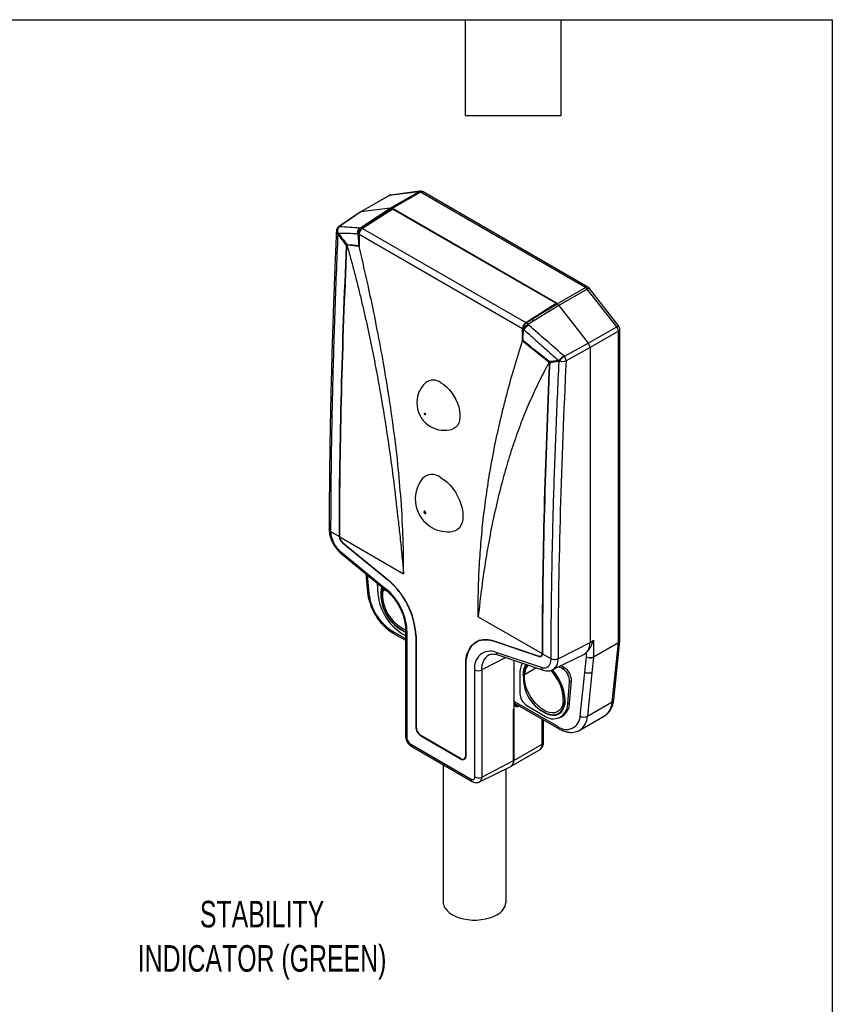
# Model space of a CAD drawing. Header units: millimetres. Extents: x 3 to 137, y 3 to 105.
# Tile 5 of 5: x 104 to 137, y 66 to 105. Entities that reach past the tile are written whole.
import ezdxf

# ---------------------------------------------------------------- set-up
doc = ezdxf.new("R2010")
doc.units = ezdxf.units.MM
doc.header["$LTSCALE"] = 0.5
doc.layers.add('DIMENSIONS', color=140, linetype='Continuous', lineweight=25)
doc.layers.add('TEXT', color=140, linetype='Continuous', lineweight=25)
doc.styles.add('SLDTEXTSTYLE0', font='TXT', dxfattribs={"width": 0.7})

msp = doc.modelspace()

# ---------------------------------------------------------------- linework, layer by layer
for p, q in [((118.85461, 97.76583), (117.72147, 97.11168)), ((118.88086, 97.77454), (117.74949, 97.12141)), ((120.05202, 97.92492), (118.88086, 97.77454)), ((118.92065, 97.27179), (120.05202, 97.92492)), ((120.10029, 97.94137), (118.92913, 97.79099)), ((120.12576, 97.90631), (118.99439, 97.25318)), ((126.69298, 94.11513), (120.12576, 97.90631)), ((126.79298, 94.12503), (120.22575, 97.91621)), ((118.92067, 97.2718), (117.74944, 97.12141)), ((117.9488, 96.63424), (118.92069, 97.2718)), ((118.99434, 97.25321), (118.02244, 96.61566)), ((118.99436, 97.2532), (119.01117, 97.2435)), ((117.7208, 97.11131), (116.86005, 96.52861)), ((117.74939, 97.1214), (116.89393, 96.54229)), ((117.74944, 97.12141), (117.71877, 97.10981)), ((119.02531, 97.23533), (117.81583, 96.46392)), ((119.01117, 97.2435), (117.86969, 96.51545)), ((119.02531, 97.25166), (119.01117, 97.2435)), ((125.55898, 93.47985), (119.02531, 97.25166)), ((119.02531, 97.25166), (119.02531, 97.23533)), ((119.02531, 97.23533), (125.53069, 93.47985)), ((117.71392, 96.48815), (117.72905, 96.49009)), ((117.72905, 96.49009), (117.9488, 96.63424)), ((117.86969, 96.51545), (117.80168, 96.47208)), ((118.02244, 96.61566), (117.86969, 96.51545)), ((117.66767, 96.23092), (117.63667, 96.22694)), ((117.66767, 95.89539), (117.63667, 96.22694)), ((117.66767, 96.23163), (117.66767, 96.23092)), ((117.66767, 96.23092), (117.66767, 95.89539)), ((117.68181, 96.22346), (117.68181, 95.74409)), ((124.18719, 92.46799), (117.68181, 96.22346)), ((117.81583, 96.46392), (124.32121, 92.70844)), ((117.2192, 95.80845), (117.19269, 95.79314)), ((117.20079, 95.81025), (117.19676, 95.81064)), ((117.68181, 95.74409), (117.21007, 95.79305)), ((117.64546, 95.76652), (117.64545, 95.76673)), ((117.67223, 95.7639), (117.64546, 95.76652)), ((117.68181, 95.76943), (117.67223, 95.7639)), ((125.56161, 93.46201), (126.69298, 94.11513)), ((126.76673, 94.0486), (125.63536, 93.39547)), ((127.93789, 92.54603), (126.76673, 94.0486)), ((128.02189, 92.5722), (126.85073, 94.07477)), ((124.32121, 92.70844), (125.53069, 93.47985)), ((124.40336, 92.74365), (125.54484, 93.47169)), ((124.56068, 92.84121), (125.56167, 93.46197)), ((125.63531, 93.39553), (124.63433, 92.77477)), ((125.53069, 93.46352), (125.53069, 93.47985)), ((125.54484, 93.47169), (125.53069, 93.47985)), ((125.54479, 93.47166), (125.53069, 93.46352)), ((125.55898, 93.47985), (125.54484, 93.47169)), ((125.54484, 93.47169), (125.56164, 93.46199)), ((125.63533, 93.3955), (126.80657, 91.89284)), ((124.33535, 92.70027), (124.40336, 92.74365)), ((124.40336, 92.74365), (124.56068, 92.84121)), ((124.63433, 92.77477), (124.40799, 92.63441)), ((124.40799, 92.63441), (124.42312, 92.61501)), ((124.18719, 91.98861), (124.18719, 92.46799)), ((124.20133, 92.45911), (124.20133, 92.45982)), ((124.23232, 92.41935), (124.20133, 92.45911)), ((124.20133, 92.12358), (124.20133, 92.45911)), ((124.20133, 92.12358), (124.23232, 92.41935)), ((126.80652, 91.8929), (127.93789, 92.54603)), ((128.00557, 92.36761), (126.8742, 91.71448)), ((128.00557, 79.97538), (128.00557, 92.36761)), ((128.06415, 80.05702), (128.06415, 92.44925)), ((124.20563, 91.99926), (124.18719, 91.98861)), ((124.18719, 91.98861), (125.22355, 91.16697)), ((124.26398, 91.94573), (124.2059, 91.99209)), ((124.26397, 91.94592), (124.26398, 91.94573)), ((125.85499, 91.36745), (126.80661, 91.89278)), ((126.8742, 91.71461), (125.921, 91.1884)), ((126.8742, 91.71461), (126.8742, 91.71448)), ((126.8742, 91.71448), (126.8742, 79.97633)), ((125.23814, 91.16845), (125.2294, 91.17543)), ((125.26372, 91.1454), (125.25371, 91.13962)), ((120.2981, 89.08719), (120.29837, 89.09436)), ((120.2981, 89.05364), (120.29837, 89.04678)), ((120.29837, 89.09436), (120.29839, 89.09513)), ((120.29837, 89.04678), (120.29839, 89.04603)), ((120.26699, 85.16955), (120.26112, 85.17334)), ((120.28238, 85.16017), (120.2789, 85.16241)), ((120.31395, 85.14194), (120.31784, 85.13993)), ((120.3302, 85.13306), (120.33676, 85.12967)), ((116.54292, 84.38927), (116.88985, 84.18899)), ((116.90413, 84.19724), (116.88985, 84.18899)), ((116.904, 84.18083), (119.44936, 82.70662)), ((117.02549, 83.94866), (117.01354, 83.94176)), ((117.01354, 83.94176), (118.81716, 82.46463)), ((117.01644, 83.95607), (118.82006, 82.47894)), ((116.94247, 83.59066), (118.74609, 82.11353)), ((116.95717, 83.51757), (118.76079, 82.04044)), ((117.9425, 82.71061), (118.01138, 81.97128)), ((117.99862, 82.66464), (118.06909, 81.90819)), ((118.82908, 82.47151), (118.81716, 82.46463)), ((118.39187, 82.34258), (118.42863, 81.87867)), ((118.61012, 82.0159), (118.71607, 82.07706)), ((122.41963, 80.99193), (124.96501, 79.52731)), ((118.98245, 80.43934), (119.5249, 80.12618)), ((119.39301, 80.46363), (119.37886, 80.45546)), ((119.5249, 80.52142), (119.5249, 76.25487)), ((119.58348, 80.43978), (119.58348, 76.17322)), ((119.02388, 80.34777), (119.5249, 80.05853)), ((119.37886, 80.33298), (119.5249, 80.24868)), ((119.94448, 80.24763), (119.93041, 80.2395)), ((119.93041, 80.2395), (119.93041, 76.62618)), ((119.94455, 80.23134), (119.94455, 76.61801)), ((122.48982, 80.06818), (122.34874, 79.98674)), ((123.04894, 80.03766), (124.85256, 79.43237)), ((123.07012, 80.03055), (123.05184, 80.02)), ((123.05184, 80.02), (124.85546, 79.41472)), ((126.8742, 79.97633), (127.01562, 80.05797)), ((127.01562, 80.05797), (127.01562, 79.40389)), ((127.8172, 77.68105), (128.06306, 80.03625)), ((125.60133, 79.3147), (126.8742, 79.97633)), ((128.00466, 79.95745), (127.01471, 79.38597)), ((127.01562, 79.40389), (128.00557, 79.97538)), ((127.7588, 77.60225), (128.00466, 79.95745)), ((123.51691, 79.37276), (122.56077, 78.87576)), ((123.12291, 79.58685), (124.92653, 78.98156)), ((123.2007, 79.47888), (125.00432, 78.8736)), ((123.83364, 79.26647), (123.83364, 77.6388)), ((124.87662, 79.42694), (124.85546, 79.41472)), ((124.92358, 79.43573), (124.96941, 79.46219)), ((124.97922, 79.53551), (124.96501, 79.52731)), ((124.97915, 79.51914), (125.32608, 79.31886)), ((125.39557, 78.8887), (126.64817, 79.50838)), ((126.66755, 78.77906), (126.73278, 79.40389)), ((126.73278, 79.40389), (126.73278, 79.56804)), ((127.01471, 79.38597), (126.9513, 78.77853)), ((121.93866, 79.09657), (121.92445, 79.08837)), ((121.92445, 75.47504), (121.92445, 79.08837)), ((121.93859, 75.46688), (121.93859, 79.0802)), ((122.28552, 74.61337), (122.28552, 78.87993)), ((122.56077, 78.87576), (122.56077, 74.60921)), ((124.73859, 78.96277), (124.26022, 78.68662)), ((125.75512, 78.94141), (125.62491, 79.00216)), ((125.82583, 78.98223), (125.7017, 79.04015)), ((125.75512, 78.94141), (125.82583, 78.98223)), ((125.78211, 78.92732), (125.85282, 78.96814)), ((124.08112, 78.72076), (124.08112, 77.94504)), ((126.05667, 77.55674), (126.13437, 78.44782)), ((126.06366, 78.407), (126.13437, 78.44782)), ((126.48691, 77.04869), (126.66755, 78.77906)), ((126.9513, 78.77853), (126.76885, 77.03076)), ((125.98596, 77.51592), (126.06366, 78.407)), ((123.82975, 75.26881), (123.82975, 77.31016)), ((123.83364, 77.6388), (125.57356, 76.63437)), ((123.83364, 77.6388), (123.83364, 77.32428)), ((123.83734, 77.31433), (123.83734, 75.27297)), ((123.86044, 77.49097), (123.91649, 77.52332)), ((123.87507, 77.54723), (125.61499, 76.5428)), ((124.05793, 77.44167), (123.97506, 77.39383)), ((124.36397, 77.45514), (125.03572, 77.06735)), ((125.98596, 77.51592), (126.05667, 77.55674)), ((126.76885, 77.03076), (127.7588, 77.60225)), ((124.96501, 75.92396), (124.96501, 76.91802)), ((125.02359, 76.0056), (125.02359, 76.88421)), ((125.04986, 77.198), (125.03572, 77.18983)), ((125.62567, 77.14774), (125.63981, 77.15591)), ((125.71066, 77.00052), (125.78137, 77.04134)), ((126.46492, 76.47844), (127.45487, 77.04993)), ((119.94455, 76.63434), (119.93041, 76.62618)), ((121.71232, 75.35254), (120.15668, 76.25059)), ((120.17083, 76.24243), (120.15668, 76.23426)), ((120.15668, 76.23426), (121.71232, 75.33621)), ((119.73242, 75.91525), (122.13658, 74.52736)), ((119.77385, 75.82368), (122.17801, 74.43579)), ((123.73377, 75.04405), (124.86143, 75.69504)), ((123.83734, 75.27297), (124.96501, 75.92396)), ((121.72697, 75.34467), (121.71232, 75.33621)), ((121.8623, 75.33769), (121.91799, 75.36983)), ((121.92445, 75.47504), (121.93859, 75.48321)), ((121.028, 75.09968), (121.028, 69.63656)), ((122.46802, 74.41718), (123.7168, 75.03497)), ((122.56077, 74.60921), (123.82975, 75.26881)), ((123.528, 69.63656), (123.528, 74.94157)), ((123.71572, 75.0376), (123.73298, 75.04559))]:
    msp.add_line(p, q)
at = {"flags": 128}
for points in [[(118.88086, 97.77454), (118.86608, 97.77108), (118.85461, 97.76583)], [(118.88086, 97.77454), (118.90986, 97.78697), (118.92913, 97.79099)], [(120.05202, 97.92492), (120.08103, 97.93735), (120.10029, 97.94137)], [(126.76673, 94.0486), (126.7929, 94.06267), (126.81523, 94.07248), (126.83287, 94.07765), (126.84513, 94.07798), (126.85073, 94.07477)], [(127.93789, 92.54603), (127.96406, 92.56009), (127.9864, 92.5699), (128.00403, 92.57507), (128.01629, 92.57541), (128.02189, 92.5722)], [(120.9345, 90.31856), (121.04818, 90.2431), (121.15932, 90.14965), (121.26543, 90.0403), (121.36416, 89.91748), (121.45328, 89.78396), (121.53082, 89.6427), (121.59504, 89.49686), (121.6445, 89.3497), (121.6781, 89.20452), (121.69509, 89.06454), (121.69509, 88.9329), (121.6781, 88.81254), (121.6445, 88.70615), (121.59504, 88.6161), (121.53082, 88.5444), (121.45328, 88.49267), (121.39985, 88.47132)], [(120.29839, 89.04603), (120.29026, 89.0526), (120.28336, 89.0619), (120.27875, 89.07253), (120.27713, 89.08286), (120.27875, 89.09132), (120.28336, 89.09662), (120.29026, 89.09796), (120.29839, 89.09513)], [(120.29837, 89.09436), (120.29048, 89.0971), (120.2838, 89.0958), (120.27933, 89.09066), (120.27777, 89.08246), (120.27933, 89.07245), (120.2838, 89.06215), (120.29048, 89.05314), (120.29837, 89.04678)], [(120.2981, 89.08719), (120.29254, 89.08912), (120.28783, 89.08821), (120.28468, 89.08458), (120.28358, 89.0788), (120.28468, 89.07174), (120.28783, 89.06448), (120.29254, 89.05813), (120.2981, 89.05364)], [(120.2981, 89.05364), (120.30366, 89.05171), (120.30838, 89.05262), (120.31152, 89.05625), (120.31263, 89.06203), (120.31152, 89.06909), (120.30838, 89.07635), (120.30366, 89.0827), (120.2981, 89.08719)], [(120.29837, 89.04678), (120.30625, 89.04404), (120.31294, 89.04534), (120.3174, 89.05048), (120.31897, 89.05867), (120.3174, 89.06868), (120.31294, 89.07898), (120.30625, 89.088), (120.29837, 89.09436)], [(120.29839, 89.09513), (120.30653, 89.08857), (120.31343, 89.07926), (120.31804, 89.06864), (120.31966, 89.05831), (120.31804, 89.04985), (120.31343, 89.04454), (120.30653, 89.0432), (120.29839, 89.04603)], [(120.9345, 86.53392), (121.05965, 86.45133), (121.18226, 86.34976), (121.29982, 86.23125), (121.40995, 86.09824), (121.51039, 85.95342), (121.59912, 85.79975), (121.67431, 85.64035), (121.73444, 85.47847), (121.77829, 85.3174), (121.80496, 85.16042), (121.81392, 85.01073), (121.80496, 84.87137), (121.77829, 84.74519), (121.73444, 84.63474), (121.67431, 84.54229), (121.59912, 84.4697), (121.51039, 84.41847), (121.40995, 84.38962), (121.39442, 84.38733)], [(120.26699, 85.16955), (120.26939, 85.18213), (120.27625, 85.19001), (120.2865, 85.19201), (120.2986, 85.1878), (120.31069, 85.17804), (120.32095, 85.16421), (120.3278, 85.14841), (120.3302, 85.13306)], [(120.3302, 85.13306), (120.3278, 85.12048), (120.32095, 85.11259), (120.31069, 85.1106), (120.2986, 85.1148), (120.2865, 85.12456), (120.27625, 85.1384), (120.26939, 85.15419), (120.26699, 85.16955)], [(120.2986, 85.18379), (120.28783, 85.18754), (120.2787, 85.18576), (120.2726, 85.17874), (120.27046, 85.16755), (120.2726, 85.15388), (120.2787, 85.13981), (120.28783, 85.1275), (120.2986, 85.11881)], [(120.28238, 85.16017), (120.28358, 85.16645), (120.28701, 85.17039), (120.29213, 85.17138), (120.29817, 85.16928), (120.30421, 85.16441), (120.30933, 85.1575), (120.31275, 85.14961), (120.31395, 85.14194)], [(120.31395, 85.14194), (120.31275, 85.13566), (120.30933, 85.13172), (120.30421, 85.13073), (120.29817, 85.13283), (120.29213, 85.1377), (120.28701, 85.14461), (120.28358, 85.1525), (120.28238, 85.16017)], [(120.2986, 85.11881), (120.30936, 85.11507), (120.31849, 85.11684), (120.32459, 85.12386), (120.32673, 85.13506), (120.32459, 85.14873), (120.31849, 85.16279), (120.30936, 85.1751), (120.2986, 85.18379)], [(118.63916, 82.14005), (118.63636, 82.13153), (118.61012, 82.0159)], [(119.37886, 80.4718), (119.49761, 80.41305), (119.5249, 80.40236)], [(119.37886, 80.45546), (119.49962, 80.39573), (119.5249, 80.38578)], [(119.39301, 80.46363), (119.51376, 80.40389), (119.5249, 80.3994)], [(121.92445, 79.08837), (121.93358, 79.26839), (121.96086, 79.43554), (122.00593, 79.58766), (122.06822, 79.72279), (122.14691, 79.83918), (122.241, 79.93533), (122.34926, 80.01), (122.4703, 80.06222), (122.60256, 80.09132), (122.74432, 80.09693), (122.89376, 80.07896), (123.04894, 80.03766)], [(121.93859, 79.0802), (121.94763, 79.25842), (121.97464, 79.4239), (122.01926, 79.5745), (122.08092, 79.70828), (122.15883, 79.82351), (122.25198, 79.9187), (122.35916, 79.99262), (122.47899, 80.04432), (122.60992, 80.07313), (122.75026, 80.07868), (122.89821, 80.06089), (123.05184, 80.02)], [(124.85256, 79.43237), (124.87563, 79.42705), (124.8972, 79.42701), (124.91663, 79.43224), (124.93335, 79.44261), (124.9469, 79.4578), (124.95686, 79.47737), (124.96296, 79.50077), (124.96501, 79.52731)], [(124.85546, 79.41472), (124.88084, 79.40886), (124.90456, 79.40881), (124.92593, 79.41457), (124.94433, 79.42597), (124.95923, 79.44268), (124.97019, 79.46422), (124.97689, 79.48995), (124.97915, 79.51914)], [(124.92653, 78.98156), (125.00852, 78.96265), (125.08514, 78.96249), (125.15417, 78.9811), (125.2136, 79.01792), (125.26172, 79.0719), (125.29713, 79.14145), (125.31879, 79.22458), (125.32608, 79.31886)], [(126.73278, 79.56804), (126.6923, 79.53461), (126.64817, 79.50838)], [(125.03572, 77.18983), (125.15648, 77.13009), (125.27478, 77.09152), (125.38821, 77.07489), (125.49447, 77.08055), (125.59139, 77.10838), (125.67699, 77.15782), (125.74955, 77.22785), (125.80757, 77.31706), (125.84988, 77.42362), (125.87561, 77.54538), (125.88425, 77.67984), (125.87561, 77.82427), (125.84988, 77.97573), (125.80757, 78.13115), (125.74955, 78.28734), (125.67699, 78.44115), (125.59139, 78.58942), (125.49447, 78.72915), (125.38821, 78.85749), (125.36705, 78.88047)], [(125.03572, 77.20616), (125.15446, 77.14742), (125.27079, 77.10949), (125.38234, 77.09314), (125.48682, 77.0987), (125.58213, 77.12607), (125.66631, 77.17468), (125.73765, 77.24355), (125.7947, 77.33127), (125.83631, 77.43606), (125.86161, 77.55578), (125.8701, 77.688), (125.86161, 77.83003), (125.83631, 77.97897), (125.7947, 78.13179), (125.73765, 78.28538), (125.66631, 78.43662), (125.58213, 78.58243), (125.48682, 78.71983), (125.38234, 78.84603), (125.35508, 78.87546)], [(125.81122, 77.65275), (125.79362, 77.53021), (125.75909, 77.42196), (125.7084, 77.33041), (125.64269, 77.2576), (125.56341, 77.20518), (125.47235, 77.1743), (125.37154, 77.16565), (125.26322, 77.17943), (125.14982, 77.21533), (125.03387, 77.27255), (124.91797, 77.34982), (124.80469, 77.44539), (124.69657, 77.55715), (124.59603, 77.68258), (124.50532, 77.8189), (124.42645, 77.96306), (124.36119, 78.11183), (124.311, 78.26189), (124.27699, 78.40989), (124.25994, 78.55253), (124.26022, 78.68662)], [(121.028, 69.63656), (121.03119, 69.58508), (121.05657, 69.48317), (121.10682, 69.38438), (121.1809, 69.29073), (121.27733, 69.20411), (121.39412, 69.1263), (121.52891, 69.05888), (121.67894, 69.00322), (121.84117, 68.96045), (122.0123, 68.93144), (122.18883, 68.91679), (122.36718, 68.91679), (122.54371, 68.93144), (122.71483, 68.96045), (122.87706, 69.00322), (123.0271, 69.05888), (123.16189, 69.1263)]]:
    msp.add_lwpolyline(points, dxfattribs=at)
for centre, radius, start, end in [((118.9546, 97.59262), 0.2, 97.316792, 119.997312), ((120.06098, 97.80503), 0.12022, 57.395229, 94.276072), ((120.12576, 97.743), 0.2, 60.002688, 97.316792), ((120.18435, 97.82453), 0.1006, 65.692881, 125.617577), ((116.97217, 96.36299), 0.2, 124.096468, 177.495422), ((116.90097, 96.46763), 0.07343, 96.906635, 123.856759), ((116.82405, 96.72032), 0.19225, 290.740574, 291.476976), ((117.86526, 96.32188), 0.21644, 129.001821, 204.0929), ((117.97737, 96.21647), 0.31017, 124.503249, 176.84688), ((117.73691, 96.36641), 0.12393, 58.493405, 93.636271), ((117.95655, 96.50976), 0.12473, 58.108901, 93.5624), ((116.85824, 96.37515), 0.08593, 182.176119, 238.649481), ((116.82209, 96.14301), 0.15898, 88.110361, 93.085222), ((116.7036, 96.37825), 0.18144, 313.753954, 322.840292), ((116.7258, 96.32779), 0.14194, 320.712447, 333.266739), ((117.85789, 96.23163), 0.19022, 179.426754, 179.999172), ((117.99102, 96.2087), 0.30956, 124.466643, 177.265763), ((126.75157, 94.03336), 0.1006, 65.692881, 125.617577), ((126.69298, 93.95182), 0.2, 37.934193, 60.002688), ((126.55661, 93.88984), 0.26336, 37.074008, 58.812533), ((124.4964, 92.45322), 0.30956, 124.466643, 177.265763), ((124.51104, 92.44466), 0.31017, 124.503249, 176.84688), ((124.83832, 91.90947), 0.84305, 120.693429, 139.075025), ((124.18417, 92.46046), 0.28347, 37.853649, 57.77324), ((124.41134, 92.60165), 0.28231, 37.825635, 58.060906), ((127.86415, 92.44925), 0.2, 0, 37.934193), ((124.39156, 92.45982), 0.19022, 179.426755, 179.999172), ((127.70016, 92.35381), 0.30571, 2.587446, 38.958039), ((127.96405, 92.45923), 0.10059, 294.374658, 354.305201), ((125.41723, 91.07919), 0.23298, 19.542496, 33.055889), ((125.42204, 91.06641), 0.24019, 22.550495, 35.861523), ((125.46434, 91.00619), 0.27371, 42.590519, 48.477562), ((125.79703, 91.49437), 0.33013, 246.586906, 292.055223), ((125.58943, 91.16458), 0.33242, 4.1093, 37.669592), ((121.07336, 89.51796), 1.09638, 132.66997, 240.002688), ((120.62865, 89.91404), 0.50713, 52.907393, 126.042273), ((121.07336, 89.51796), 1.09638, 240.002688, 287.324654), ((121.22401, 85.68554), 1.30934, 142.516362, 240.002688), ((120.5868, 86.11529), 0.54419, 50.288208, 137.589105), ((120.28418, 85.17708), 0.02336, 50.796715, 189.214037), ((120.34323, 85.17707), 0.0822, 182.605478, 237.394522), ((120.29077, 85.16434), 0.01202, 50.796715, 189.214037), ((120.32117, 85.16434), 0.04232, 182.605478, 237.394522), ((121.58065, 85.15053), 1.28248, 178.513832, 178.966797), ((120.27557, 85.13801), 0.04232, 2.605478, 57.394522), ((120.30597, 85.13801), 0.01202, 230.796715, 9.214037), ((121.48548, 85.15053), 1.18731, 181.054059, 181.530918), ((120.25465, 85.12593), 0.0822, 2.605478, 57.394522), ((120.3137, 85.12593), 0.02336, 230.796715, 9.214037), ((117.65435, 84.44608), 1.11288, 182.925822, 230.232534), ((121.22401, 85.68554), 1.30934, 240.002688, 277.478261), ((117.23393, 84.20658), 0.34453, 182.925819, 230.232535), ((117.21681, 84.19682), 0.31323, 182.92599, 230.229941), ((117.01029, 83.56628), 0.07207, 160.225654, 222.517249), ((116.83368, 80.08123), 3.10077, 2.925819, 50.232535), ((116.81654, 80.07147), 3.13209, 2.925819, 50.232535), ((118.0937, 81.98865), 0.08414, 191.914826, 252.99254), ((119.4846, 81.93747), 0.94017, 164.452691, 180.753207), ((120.2319, 81.91068), 1.68681, 170.225862, 239.621466), ((120.21707, 81.90228), 1.65798, 170.159384, 239.631379), ((120.19364, 81.9082), 1.58718, 176.109452, 245.080725), ((118.81392, 82.08915), 0.07208, 160.228283, 222.497945), ((117.2666, 80.32698), 2.31962, 2.78732, 50.371034), ((120.06854, 82.13308), 2.01205, 186.417294, 237.330522), ((120.50556, 82.09057), 2.08771, 185.825366, 237.338216), ((119.07758, 80.42722), 0.09591, 172.74417, 235.943649), ((119.62112, 80.52863), 0.09649, 184.344349, 247.042114), ((127.95819, 80.05294), 0.1062, 295.952843, 350.959736), ((127.96405, 80.067), 0.10059, 294.374658, 354.305201), ((127.86415, 80.05702), 0.2, 354.040409, 0), ((122.90732, 78.9928), 0.63196, 70.052934, 190.288679), ((126.31797, 79.94036), 0.55739, 318.090108, 3.699753), ((127.83279, 79.97512), 0.17278, 354.131544, 0.086331), ((123.19447, 78.94181), 0.63714, 122.479244, 185.949768), ((123.24964, 79.59615), 0.12707, 184.197302, 247.3483), ((125.16427, 79.26328), 0.44007, 301.472544, 6.7108), ((126.8742, 79.67683), 0.3074, 242.609672, 297.390328), ((126.88915, 79.63726), 0.28092, 236.174731, 296.549192), ((126.84284, 79.40363), 0.17278, 354.131544, 0.086331), ((122.42734, 79.15514), 0.3096, 242.738357, 295.529516), ((124.93789, 78.75161), 0.85732, 152.267698, 182.06228), ((124.96488, 78.68862), 0.76408, 147.211843, 182.18625), ((125.78608, 78.5643), 1.56595, 159.819929, 241.368547), ((125.72349, 78.53616), 1.4973, 157.960427, 242.655478), ((124.82867, 78.67914), 0.5685, 136.451546, 179.246895), ((125.05327, 78.99087), 0.12708, 184.199462, 247.318104), ((124.13865, 77.65822), 1.67258, 359.812514, 46.026419), ((125.60664, 78.62411), 0.35032, 59.9419, 64.923677), ((125.45941, 78.41637), 0.60432, 359.111289, 57.725146), ((125.67735, 78.66493), 0.35032, 59.9419, 64.923677), ((125.53012, 78.45719), 0.60432, 359.111289, 57.725146), ((124.69521, 77.97299), 0.61472, 182.605478, 237.394522), ((125.3013, 77.63358), 0.58546, 305.324285, 5.338784), ((127.71232, 77.69774), 0.1062, 295.952843, 350.959736), ((123.7394, 77.4841), 0.196, 297.449143, 299.980967), ((123.93164, 77.62799), 0.0986, 173.701159, 234.986661), ((124.08341, 77.40218), 0.10868, 138.615253, 184.409436), ((125.40805, 77.50938), 0.57794, 229.891691, 0.648506), ((125.43727, 77.55636), 0.6194, 303.748633, 0.035519), ((127.08089, 77.6155), 0.67804, 303.473964, 358.879927), ((125.40181, 77.68533), 0.60113, 234.163919, 293.623969), ((125.92953, 77.06352), 0.55758, 230.325126, 358.475218), ((126.0907, 77.04409), 0.67828, 303.554799, 358.874194), ((126.64329, 77.28206), 0.28092, 236.174731, 296.549192), ((120.42168, 76.64853), 0.49178, 182.605478, 237.394522), ((120.40511, 76.63897), 0.46104, 182.605478, 237.394522), ((125.66869, 76.62225), 0.0959, 172.742518, 235.960102), ((119.62109, 76.26205), 0.09646, 184.270733, 247.049408), ((119.90684, 76.18794), 0.3237, 182.605478, 237.394522), ((119.82817, 75.90342), 0.09648, 172.955355, 235.732465), ((124.72001, 75.89692), 0.24649, 305.013333, 6.298848), ((124.9235, 76.01558), 0.10059, 294.374658, 354.305201), ((121.79513, 75.45407), 0.13101, 230.796715, 9.214037), ((121.80065, 75.4445), 0.13975, 230.796715, 9.214037), ((123.58875, 75.24101), 0.24259, 301.85778, 6.580359), ((123.58696, 75.24835), 0.25159, 305.734584, 5.617194), ((123.7394, 75.44275), 0.196, 297.449143, 299.980967), ((122.23233, 74.51552), 0.09647, 172.953005, 235.756204), ((122.19472, 74.59864), 0.09199, 230.796715, 9.214037), ((122.42734, 74.88858), 0.3096, 242.738357, 295.529516), ((122.36862, 74.58363), 0.19384, 300.719917, 7.581107), ((122.90785, 69.69505), 0.6229, 294.068118, 354.611741)]:
    msp.add_arc(centre, radius, start, end)
for points in [[(118.99436, 97.2532), (118.96867, 97.26781), (118.94228, 97.27447), (118.92067, 97.2718)], [(116.89214, 96.54053), (116.89273, 96.54112), (116.89333, 96.5417), (116.89393, 96.54229)], [(116.89393, 96.54229), (116.8941, 96.542), (116.89427, 96.54171), (116.89444, 96.54142)], [(116.89393, 96.54229), (117.16776, 96.52453), (117.44109, 96.50648), (117.71392, 96.48815)], [(116.83566, 96.23791), (116.8334, 96.24093), (116.8312, 96.24402), (116.82907, 96.24719)], [(117.17985, 95.77603), (117.06552, 95.93051), (116.9507, 96.08437), (116.83566, 96.23791)], [(116.8482, 96.26865), (116.84963, 96.267), (116.85109, 96.26543), (116.85257, 96.26394)], [(117.63284, 96.24656), (117.37079, 96.25221), (117.11069, 96.258), (116.85257, 96.26394)], [(117.63667, 96.22694), (117.6361, 96.23303), (117.63488, 96.23973), (117.63284, 96.24656)], [(116.88986, 84.189), (116.89344, 87.99987), (117.00275, 91.87072), (117.17985, 95.77603)], [(116.904, 84.18083), (116.90758, 87.98835), (117.0167, 91.85574), (117.19352, 95.75755)], [(117.17911, 95.81063), (117.18591, 95.81111), (117.19184, 95.81112), (117.19676, 95.81064)], [(117.17985, 95.77603), (117.18039, 95.78801), (117.18015, 95.79961), (117.17911, 95.81063)], [(117.21007, 95.79305), (117.20523, 95.79356), (117.19939, 95.79358), (117.19269, 95.79314)], [(117.19352, 95.75755), (117.19408, 95.76988), (117.19381, 95.78183), (117.19269, 95.79314)], [(117.21306, 95.73112), (117.20656, 95.73992), (117.20004, 95.74874), (117.19352, 95.75755)], [(117.64545, 95.76673), (117.49717, 95.7812), (117.34895, 95.79571), (117.20079, 95.81025)], [(117.67223, 95.7639), (117.67056, 95.80763), (117.66905, 95.85147), (117.66767, 95.89539)], [(125.63533, 93.3955), (125.61335, 93.42334), (125.58696, 93.44715), (125.56164, 93.46199)], [(125.85414, 91.3686), (125.3814, 91.78394), (124.90127, 92.19981), (124.42312, 92.61501)], [(124.23767, 92.43367), (124.23462, 92.42986), (124.2329, 92.42486), (124.23232, 92.41935)], [(124.20133, 92.12358), (124.20272, 92.07967), (124.20423, 92.03583), (124.2059, 91.99209)], [(125.2294, 91.17543), (124.90756, 91.43222), (124.58575, 91.68905), (124.26397, 91.94592)], [(125.25454, 91.10402), (125.07772, 87.20222), (124.9686, 83.33482), (124.96501, 79.52731)], [(125.26915, 91.10618), (125.09205, 87.20087), (124.98274, 83.33001), (124.97916, 79.51914)], [(125.25371, 91.13962), (125.24432, 91.14935), (125.2342, 91.15853), (125.22355, 91.16697)], [(125.25454, 91.10402), (125.24758, 91.10299), (125.24061, 91.10196), (125.23366, 91.10093)], [(125.23814, 91.16845), (125.36222, 91.18281), (125.48769, 91.19551), (125.61457, 91.20655)], [(125.23814, 91.16845), (125.24884, 91.15991), (125.259, 91.15062), (125.26841, 91.14078)], [(125.25371, 91.13962), (125.25483, 91.1283), (125.2551, 91.11636), (125.25454, 91.10402)], [(125.26841, 91.14078), (125.26945, 91.12976), (125.26969, 91.11815), (125.26915, 91.10618)], [(125.63679, 91.15713), (125.51393, 91.14092), (125.3913, 91.12414), (125.26915, 91.10618)], [(125.921, 91.1884), (125.72612, 87.1882), (125.60521, 83.22153), (125.60133, 79.3147)], [(125.64579, 91.21112), (125.64046, 91.20452), (125.62789, 91.20515), (125.61733, 91.20625)], [(125.64386, 91.15852), (125.64157, 91.15791), (125.6392, 91.15745), (125.63679, 91.15713)], [(123.82975, 77.31016), (123.82975, 77.31419), (123.83104, 77.3189), (123.83364, 77.32428)], [(123.83734, 77.31433), (123.83492, 77.31631), (123.83364, 77.31988), (123.83364, 77.32428)]]:
    msp.add_open_spline(points, degree=3)
for points, knots in [([(116.81353, 96.30176), (116.81012, 96.31688), (116.80386, 96.34465), (116.80456, 96.38397), (116.80988, 96.41483), (116.82185, 96.4543), (116.84024, 96.48871), (116.86432, 96.51608), (116.87723, 96.52839), (116.88792, 96.53638), (116.89099, 96.5394), (116.89214, 96.54053)], [0, 0, 0, 0, 0.16563628, 0.30418398, 0.41551169, 0.50025608, 0.74940387, 0.84068419, 0.92210525, 0.97091586, 1, 1, 1, 1]), ([(116.89444, 96.54142), (116.89415, 96.54048), (116.89344, 96.53817), (116.88592, 96.53107), (116.87516, 96.51997), (116.86039, 96.50247), (116.84378, 96.47675), (116.82825, 96.44126), (116.81843, 96.39742), (116.81671, 96.34896), (116.82379, 96.31757), (116.82733, 96.30191)], [0, 0, 0, 0, 0.033735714, 0.08274743, 0.151491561, 0.242937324, 0.359342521, 0.501771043, 0.665279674, 0.832979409, 1, 1, 1, 1]), ([(117.63284, 96.24656), (117.62947, 96.26011), (117.62109, 96.29386), (117.62306, 96.35699), (117.64926, 96.43442), (117.69136, 96.4694), (117.71392, 96.48815)], [0, 0, 0, 0, 0.14854102, 0.36990127, 0.66233597, 1, 1, 1, 1]), ([(116.77237, 96.37184), (116.763, 96.1552), (116.7453, 95.74581), (116.72161, 95.16828), (116.7016, 94.66271), (116.68505, 94.22899), (116.67162, 93.86576), (116.66031, 93.55132), (116.65013, 93.26064), (116.6402, 92.96993), (116.62187, 92.41775), (116.59667, 91.60485), (116.57092, 90.66397), (116.55124, 89.85328), (116.53664, 89.18273), (116.52421, 88.53886), (116.51582, 88.04228), (116.51007, 87.66449), (116.50588, 87.36932), (116.50134, 87.01661), (116.49669, 86.60547), (116.49222, 86.13608), (116.48835, 85.60871), (116.48543, 85.04703), (116.48478, 84.66175), (116.48445, 84.47112)], [0, 0, 0, 0, 0.05398461, 0.1020203, 0.14410658, 0.18024312, 0.21042969, 0.23495752, 0.25894003, 0.283219, 0.30779442, 0.39736169, 0.48727263, 0.54448861, 0.60169231, 0.65653562, 0.70726813, 0.72742082, 0.75228571, 0.78212765, 0.81694682, 0.85674347, 0.90151797, 0.95127081, 1, 1, 1, 1]), ([(116.82907, 96.24719), (116.80651, 95.71492), (116.76179, 94.65971), (116.70454, 93.09627), (116.65548, 91.56495), (116.6153, 90.06622), (116.58379, 88.60004), (116.5612, 87.16661), (116.54664, 85.76543), (116.54416, 84.84496), (116.54293, 84.38928)], [0, 0, 0, 0, 0.13317343, 0.264013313, 0.392517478, 0.518684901, 0.642515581, 0.764010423, 0.883171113, 1, 1, 1, 1]), ([(116.82907, 96.24719), (116.82535, 96.25703), (116.81852, 96.2751), (116.81509, 96.29342), (116.81353, 96.30176)], [0, 0, 0, 0, 0.5446698, 1, 1, 1, 1]), ([(116.82733, 96.30191), (116.82848, 96.29892), (116.83129, 96.29163), (116.83853, 96.28049), (116.84469, 96.27295), (116.8482, 96.26865)], [0, 0, 0, 0, 0.23030512, 0.56095811, 1, 1, 1, 1]), ([(116.85257, 96.26394), (116.91557, 96.18113), (117.03051, 96.03004), (117.14502, 95.87893), (117.19676, 95.81064)], [0, 0, 0, 0, 0.54809364, 1, 1, 1, 1]), ([(117.21007, 95.79305), (117.2046, 95.79362), (117.20252, 95.78473), (117.20541, 95.75998), (117.209, 95.74551), (117.21306, 95.73112)], [0, 0, 0, 0, 0.5, 0.5, 1, 1, 1, 1]), ([(117.21306, 95.73112), (117.2621, 95.55434), (117.35997, 95.20154), (117.49894, 94.67424), (117.63204, 94.14991), (117.75894, 93.62861), (117.88001, 93.11038), (117.99543, 92.59527), (118.10541, 92.08332), (118.21018, 91.57456), (118.30994, 91.06902), (118.40488, 90.56675), (118.49522, 90.06778), (118.58113, 89.57215), (118.74003, 88.61463), (118.92512, 87.36992), (119.10241, 85.99106), (119.21582, 85.01324), (119.30118, 84.22459), (119.36281, 83.61412), (119.40734, 83.15923), (119.42924, 82.91777), (119.44294, 82.78774), (119.44802, 82.72358), (119.44936, 82.70662)], [0, 0, 0, 0, 0.03933917, 0.07850991, 0.11751983, 0.15637556, 0.19508283, 0.2336465, 0.27207062, 0.31035846, 0.34851258, 0.38653485, 0.4244265, 0.46218817, 0.49981994, 0.64402341, 0.75001522, 0.82269943, 0.87510099, 0.93758402, 0.96880163, 0.98440318, 0.99587922, 1, 1, 1, 1]), ([(119.44936, 82.70662), (119.44954, 82.7385), (119.4499, 82.80224), (119.45014, 82.92997), (119.44965, 83.15393), (119.44479, 83.60371), (119.42005, 84.5107), (119.34675, 85.76698), (119.19686, 87.3735), (119.02149, 88.75843), (118.82775, 90.04094), (118.64043, 91.15772), (118.39152, 92.49127), (118.07338, 94.04243), (117.8177, 95.15354), (117.68181, 95.74409)], [0, 0, 0, 0, 0.00783862, 0.01567555, 0.03134461, 0.06266506, 0.12524719, 0.25025748, 0.36082781, 0.5001574, 0.56868811, 0.65296976, 0.75299575, 0.86871722, 1, 1, 1, 1]), ([(124.23767, 92.43367), (124.24471, 92.44221), (124.25913, 92.45968), (124.28831, 92.49122), (124.3241, 92.52729), (124.37136, 92.57213), (124.40411, 92.59927), (124.42312, 92.61501)], [0, 0, 0, 0, 0.15933077, 0.32626678, 0.50089439, 0.71041288, 1, 1, 1, 1]), ([(124.23767, 92.43367), (124.42127, 92.26962), (124.74254, 91.98257), (125.20109, 91.57296), (125.47691, 91.32855), (125.61458, 91.20656)], [0, 0, 0, 0, 0.40047598, 0.70076994, 1, 1, 1, 1]), ([(122.41963, 80.99193), (122.41926, 81.15417), (122.41852, 81.47998), (122.42653, 81.96539), (122.44117, 82.45083), (122.46311, 82.93593), (122.49218, 83.42078), (122.52842, 83.90536), (122.57181, 84.38968), (122.62237, 84.87373), (122.68009, 85.35751), (122.74497, 85.84104), (122.81701, 86.32429), (122.92615, 86.98999), (123.0853, 87.83825), (123.3101, 88.86636), (123.56893, 89.9028), (123.85983, 90.94942), (124.077, 91.63881), (124.18719, 91.98861)], [0, 0, 0, 0, 0.0397164, 0.07975543, 0.12012828, 0.16084589, 0.20191892, 0.24335773, 0.28517245, 0.3273729, 0.36996867, 0.41296905, 0.45638309, 0.50021958, 0.594236, 0.69115566, 0.79104809, 0.89397685, 1, 1, 1, 1]), ([(126.8742, 91.71461), (126.87384, 91.74102), (126.86761, 91.77279), (126.84353, 91.83625), (126.82588, 91.86742), (126.80657, 91.89284)], [0, 0, 0, 0, 0.5, 0.5, 1, 1, 1, 1]), ([(125.85246, 91.36911), (125.8504, 91.36961), (125.84342, 91.3713), (125.83047, 91.36564), (125.81079, 91.35711), (125.78503, 91.3405), (125.75303, 91.31679), (125.71637, 91.28526), (125.67694, 91.2473), (125.65666, 91.22374), (125.64579, 91.21112)], [0, 0, 0, 0, 0.02253322, 0.07627159, 0.15784428, 0.26849715, 0.40786044, 0.57586958, 0.77287105, 1, 1, 1, 1]), ([(125.23366, 91.10093), (125.17133, 90.98776), (125.04612, 90.76043), (124.86636, 90.40907), (124.69153, 90.04836), (124.5223, 89.67765), (124.35854, 89.29715), (124.20036, 88.90685), (124.04779, 88.50678), (123.90088, 88.09696), (123.75968, 87.67743), (123.62425, 87.24823), (123.49465, 86.80937), (123.32494, 86.19423), (123.12527, 85.38486), (122.90956, 84.3623), (122.71878, 83.28694), (122.55127, 82.1603), (122.46399, 81.38561), (122.41963, 80.99193)], [0, 0, 0, 0, 0.03952347, 0.07939432, 0.11962461, 0.16022607, 0.20121012, 0.24258786, 0.28437008, 0.32656724, 0.36918953, 0.41224681, 0.45574869, 0.49970446, 0.59314097, 0.68982112, 0.78981556, 0.89318877, 1, 1, 1, 1]), ([(125.23366, 91.10093), (125.23874, 91.10995), (125.24287, 91.1199), (125.24264, 91.14335), (125.23572, 91.15732), (125.22355, 91.16697)], [0, 0, 0, 0, 0.5, 0.5, 1, 1, 1, 1]), ([(125.32609, 79.31887), (125.32721, 79.72336), (125.32948, 80.53952), (125.34238, 81.7794), (125.36232, 83.04435), (125.39004, 84.33473), (125.4254, 85.65043), (125.46842, 86.9914), (125.51919, 88.35766), (125.57712, 89.74886), (125.6215, 90.68618), (125.64386, 91.15852)], [0, 0, 0, 0, 0.103734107, 0.209310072, 0.316729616, 0.425994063, 0.537104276, 0.650060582, 0.764862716, 0.881509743, 1, 1, 1, 1]), ([(125.66586, 91.19142), (125.66309, 91.18558), (125.65703, 91.17274), (125.64851, 91.16353), (125.64386, 91.15852)], [0, 0, 0, 0, 0.4553302, 1, 1, 1, 1]), ([(125.85414, 91.36859), (125.84856, 91.36751), (125.83617, 91.3651), (125.81937, 91.35028), (125.79901, 91.33206), (125.77403, 91.30936), (125.74414, 91.28014), (125.70427, 91.23633), (125.68037, 91.20839), (125.66586, 91.19142)], [0, 0, 0, 0, 0.06577089, 0.14611244, 0.2581389, 0.37200654, 0.5059509, 0.69990699, 1, 1, 1, 1]), ([(116.54292, 84.38927), (116.52759, 84.4007), (116.49693, 84.42356), (116.48029, 84.45463), (116.48499, 84.46999), (116.48531, 84.47104)], [0, 0, 0, 0, 0.48234019, 0.96468039, 1, 1, 1, 1]), ([(116.48436, 84.47708), (116.48473, 84.45432), (116.48578, 84.39029), (116.50093, 84.28146), (116.53376, 84.15202), (116.58157, 84.02349), (116.64274, 83.89867), (116.71589, 83.78003), (116.79969, 83.67034), (116.88122, 83.58274), (116.93572, 83.53598), (116.95717, 83.51757)], [0, 0, 0, 0, 0.0675841, 0.19018034, 0.31240993, 0.43416014, 0.55550577, 0.6767789, 0.79836368, 0.92062535, 1, 1, 1, 1]), ([(118.01138, 81.97128), (118.01448, 81.94281), (118.02337, 81.86114), (118.05028, 81.72314), (118.09634, 81.55845), (118.1568, 81.39433), (118.23038, 81.233), (118.31612, 81.07651), (118.41284, 80.92691), (118.51932, 80.78619), (118.63427, 80.65615), (118.75647, 80.53901), (118.88646, 80.43313), (118.97727, 80.37672), (119.02388, 80.34777)], [0, 0, 0, 0, 0.04635025, 0.132952, 0.21929408, 0.30540221, 0.39133339, 0.47717563, 0.56303021, 0.64897985, 0.73512399, 0.82157224, 0.90842329, 1, 1, 1, 1]), ([(118.76079, 82.04044), (118.77996, 82.0243), (118.83599, 81.97713), (118.92735, 81.88784), (119.03184, 81.76952), (119.13024, 81.63987), (119.22074, 81.5013), (119.3017, 81.35611), (119.37167, 81.20688), (119.42947, 81.0563), (119.47431, 80.90705), (119.50533, 80.76211), (119.52223, 80.6325), (119.52408, 80.55552), (119.5249, 80.52142)], [0, 0, 0, 0, 0.04577134, 0.13376267, 0.22210357, 0.31074445, 0.39958692, 0.48852352, 0.57743564, 0.66618225, 0.75465173, 0.84273713, 0.9303471, 1, 1, 1, 1]), ([(126.73278, 79.56804), (126.74105, 79.57628), (126.75835, 79.59349), (126.78755, 79.62679), (126.81956, 79.66736), (126.85405, 79.71625), (126.89809, 79.78685), (126.95827, 79.8975), (126.99436, 79.99849), (127.01562, 80.05797)], [0, 0, 0, 0, 0.0838468, 0.17527739, 0.27485927, 0.3830316, 0.50013681, 0.70562249, 1, 1, 1, 1]), ([(122.85252, 79.47902), (122.87615, 79.48884), (122.91992, 79.50704), (122.99824, 79.51532), (123.08099, 79.5101), (123.15027, 79.49514), (123.19123, 79.48193), (123.2007, 79.47888)], [0, 0, 0, 0, 0.270322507, 0.500759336, 0.720663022, 0.935392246, 1, 1, 1, 1]), ([(125.60133, 79.3147), (125.59146, 79.31011), (125.57172, 79.30093), (125.53709, 79.29157), (125.50026, 79.28588), (125.44982, 79.28395), (125.38566, 79.29129), (125.34594, 79.30967), (125.32608, 79.31886)], [0, 0, 0, 0, 0.12528187, 0.25056375, 0.37584562, 0.5011275, 0.75056375, 1, 1, 1, 1]), ([(125.00432, 78.8736), (125.02558, 78.86716), (125.07996, 78.8507), (125.16755, 78.8392), (125.26367, 78.84491), (125.3399, 78.86162), (125.37956, 78.88321), (125.39216, 78.89007)], [0, 0, 0, 0, 0.16199731, 0.41434489, 0.6561495, 0.89079794, 1, 1, 1, 1]), ([(126.9513, 78.77853), (126.91797, 78.75929), (126.86502, 78.74477), (126.75421, 78.74497), (126.7011, 78.75969), (126.66755, 78.77906)], [0, 0, 0, 0, 0.5, 0.5, 1, 1, 1, 1]), ([(127.45147, 77.04893), (127.48161, 77.06771), (127.54447, 77.10689), (127.62505, 77.18775), (127.69505, 77.28425), (127.75068, 77.39524), (127.79126, 77.51854), (127.80998, 77.61641), (127.81617, 77.67179), (127.8172, 77.68105)], [0, 0, 0, 0, 0.14653494, 0.30570243, 0.46603621, 0.62969456, 0.7978564, 0.9661999, 1, 1, 1, 1]), ([(123.97506, 77.39383), (123.96256, 77.40116), (123.94106, 77.41377), (123.90956, 77.43508), (123.88259, 77.45867), (123.86757, 77.48058), (123.86044, 77.49097)], [0, 0, 0, 0, 0.29134088, 0.50081145, 0.76325518, 1, 1, 1, 1]), ([(123.86044, 77.49097), (123.88718, 77.48679), (123.93019, 77.48006), (123.97459, 77.47845), (123.99137, 77.47785)], [0, 0, 0, 0, 0.62185932, 1, 1, 1, 1]), ([(125.61499, 76.5428), (125.639, 76.5295), (125.70803, 76.49125), (125.82368, 76.44247), (125.96057, 76.4041), (126.09506, 76.38779), (126.22442, 76.39311), (126.34407, 76.42204), (126.42485, 76.45213), (126.46132, 76.47725), (126.46526, 76.47997)], [0, 0, 0, 0, 0.08292935, 0.23840016, 0.39378232, 0.54722506, 0.69700412, 0.84211414, 0.98293491, 1, 1, 1, 1]), ([(119.5249, 76.25487), (119.52566, 76.23632), (119.52761, 76.18893), (119.54624, 76.11178), (119.58221, 76.02631), (119.63335, 75.94651), (119.69681, 75.87523), (119.74801, 75.84097), (119.77385, 75.82368)], [0, 0, 0, 0, 0.11068231, 0.28293932, 0.45771746, 0.63446421, 0.81558018, 1, 1, 1, 1]), ([(124.86046, 75.69649), (124.86512, 75.69854), (124.894, 75.71123), (124.93596, 75.75248), (124.98152, 75.81509), (125.01043, 75.88814), (125.02231, 75.95267), (125.02328, 75.99285), (125.02359, 76.0056)], [0, 0, 0, 0, 0.041560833, 0.257645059, 0.466720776, 0.677344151, 0.897619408, 1, 1, 1, 1]), ([(122.17801, 74.43579), (122.19526, 74.42681), (122.23535, 74.40595), (122.30304, 74.38846), (122.3768, 74.38824), (122.43331, 74.39868), (122.46019, 74.41515), (122.46656, 74.41905)], [0, 0, 0, 0, 0.19208386, 0.44636633, 0.68878078, 0.92633444, 1, 1, 1, 1])]:
    msp.add_open_spline(points, degree=3, knots=knots)
at = {"layer": 'TEXT'}
for p, q in [((3.175, 104.775), (136.525, 104.775)), ((121.92, 100.965), (121.92, 104.775)), ((125.73, 100.965), (125.73, 104.775)), ((136.525, 104.775), (136.525, 3.175)), ((121.92, 100.965), (125.73, 100.965))]:
    msp.add_line(p, q, dxfattribs=at)

# ---------------------------------------------------------------- texts
at = {"layer": 'DIMENSIONS', "insert": (113.81295, 69.68057), "char_height": 1.0583333, "attachment_point": 2, "style": 'SLDTEXTSTYLE0'}
msp.add_mtext('STABILITY^JINDICATOR (GREEN)', dxfattribs=at)

doc.saveas('drawing.dxf')
